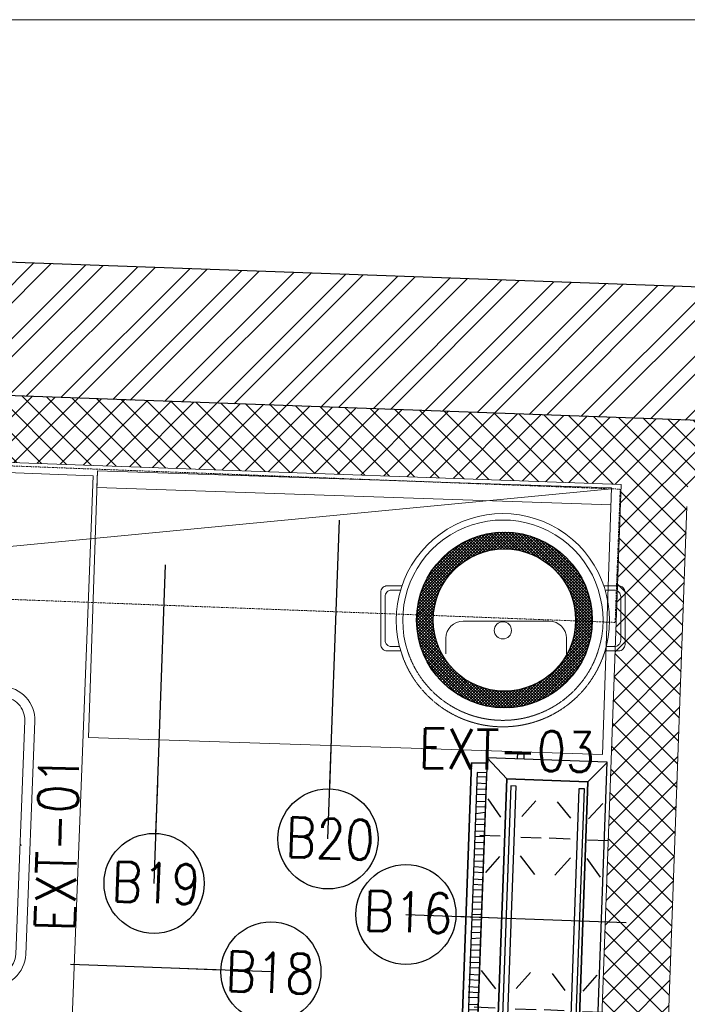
# Model space of a CAD drawing. Header units: millimetres. Extents: x 297264 to 416219, y -77299 to -23696.
# Tile 107 of 256: x 323146 to 324147, y -26633 to -25157. Entities that reach past the tile are written whole.
import ezdxf

# ---------------------------------------------------------------- set-up
doc = ezdxf.new("R2010")
doc.units = ezdxf.units.MM
doc.header["$LTSCALE"] = 2.5
doc.linetypes.add('DASHDOT2', pattern=[0.5, 0.25, -0.125, 0, -0.125])
doc.linetypes.add('HIDDEN2', pattern=[4.7625, 3.175, -1.5875])
for name, color, linetype, lineweight in [('A-WALL', 7, 'Continuous', 30), ('A_ FURN', 44, 'Continuous', 20), ('CKD Equipments', 252, 'Continuous', 0), ('ELEVATION 1', 143, 'Continuous', 18), ('ELEVATION 3', 23, 'Continuous', 13), ('ELEVATION 4', 157, 'Continuous', 9), ('FURNITURES', 30, 'Continuous', 15), ('HATCH LIGHT', 250, 'Continuous', 0), ('K Equipment', 30, 'Continuous', 9), ('K Equipment UC', 251, 'Continuous', 5), ('ROOM TEXT', 7, 'Continuous', 5), ('WALL', 132, 'Continuous', 25)]:
    doc.layers.add(name, color=color, linetype=linetype, lineweight=lineweight)
doc.layers.add('kitchen equip1', color=8, linetype='Continuous')
doc.styles.add('MTEXT', font='romans.shx', dxfattribs={"width": 0.85})
doc.styles.get("Standard").update_dxf_attribs({"font": 'GOTHIC.TTF'})
doc.dimstyles.new('AJKD_30', dxfattribs={"dimscale": 30, "dimtxt": 2, "dimasz": 1, "dimexe": 0.8, "dimexo": 0.8, "dimgap": 0.5, "dimtad": 1, "dimdec": 0, "dimzin": 0, "dimdsep": 46, "dimtxsty": 'Standard', "dimblk": 'ARCHTICK', "dimcen": 0.125, "dimclrd": 251, "dimclre": 251, "dimclrt": 42, "dimadec": 0, "dimazin": 0, "dimtfac": 1, "dimtdec": 0, "dimtix": 1, "dimtmove": 0, "dimatfit": 3, "dimfxl": 1, "dimtolj": 1, "dimtzin": 0, "dimarcsym": 1})

# ---------------------------------------------------------------- blocks, each defined once
blk = doc.blocks.new('awreg')
at = {"layer": 'K Equipment'}
for p, q in [((60713.5, 14498.1, -7.4), (60700.7, 14499.7, -7.4)), ((60713.5, 14498.1, -7.4), (60745.1, 14498.1, -7.4)), ((60804.5, 14506.4, -7.4), (60745.1, 14498.1, -7.4)), ((60804.5, 14506.4, -7.4), (60948, 14506.4, -7.4)), ((60853.3, 14486.4, -7.4), (60853.3, 14506.4, -7.4)), ((60899.2, 14486.4, -7.4), (60899.2, 14506.4, -7.4)), ((60948, 14506.4, -7.4), (61007.4, 14498.1, -7.4)), ((61039, 14498.1, -7.4), (61007.4, 14498.1, -7.4)), ((61039, 14498.1, -7.4), (61051.8, 14499.8, -7.4)), ((60720.2, 14494.7, -7.4), (60701.9, 14492.1, -7.4)), ((60720.2, 14494.7, -7.4), (60740.3, 14494.7, -7.4)), ((60804.5, 14486.4, -7.4), (60740.3, 14494.7, -7.4)), ((60804.5, 14486.4, -7.4), (60866.2, 14486.4, -7.4)), ((60866.2, 14496.4, -7.4), (60866.2, 14311.9, -7.4)), ((60886.2, 14496.4, -7.4), (60886.2, 14311.9, -7.4)), ((60886.3, 14486.4, -7.4), (60948, 14486.4, -7.4)), ((60948, 14486.4, -7.4), (61012.2, 14494.7, -7.4)), ((61032.2, 14494.7, -7.4), (61012.2, 14494.7, -7.4)), ((61032.2, 14494.7, -7.4), (61050.6, 14492.1, -7.4)), ((60701.2, 14430.2, -7.4), (61051.2, 14430.2, -7.4)), ((60701.2, 14415.2, -7.4), (61051.2, 14415.2, -7.4)), ((60741.2, 14224.4, -7.4), (60741.2, 14414.4, -7.4)), ((60651.2, 14380.2, -7.4), (60651.2, 13980.2, -7.4)), ((60666.2, 14380.2, -7.4), (60666.2, 13980.2, -7.4)), ((61086.2, 14380.2, -7.4), (61086.2, 13980.2, -7.4)), ((61101.2, 14380.2, -7.4), (61101.2, 13980.2, -7.4)), ((60651.2, 14314.4, -7.4), (60841.2, 14314.4, -7.4)), ((60701.2, 13945.2, -7.4), (61051.2, 13945.2, -7.4)), ((60701.2, 13930.2, -7.4), (61051.2, 13930.2, -7.4))]:
    blk.add_line(p, q, dxfattribs=at)
for centre, radius in [((60804.5, 14496.4, -7.4), 10), ((60948, 14496.4, -7.4), 10), ((60948, 14496.4, -7.4), 10), ((60741.2, 14314.4, -7.4), 50), ((60741.2, 14314.4, -7.4), 25)]:
    blk.add_circle(centre, radius, dxfattribs=at)
for centre, radius, start, end in [((60804.5, 14496.4, -7.4), 20.9, 28.5539, 159.6794), ((60948, 14496.4, -7.4), 20.9, 20.3274, 151.4528), ((60707.6, 14496.9, -7.4), 7.49, 157.3857, 219.5836), ((60876.2, 14496.4, -7.4), 10, 0.0044, 180.0034), ((61044.8, 14496.9, -7.4), 7.49, 320.4232, 22.6211), ((60804.5, 14496.4, -7.4), 20.9, 200.9658, 331.4528), ((60948, 14496.4, -7.4), 20.9, 208.5539, 339.0409), ((60701.2, 14380.2, -7.4), 50, 90.004, 180.004), ((61051.2, 14380.2, -7.4), 50, 0.004, 90.004), ((60701.2, 14380.2, -7.4), 35, 90.004, 180.004), ((61051.2, 14380.2, -7.4), 35, 0.004, 90.004), ((60876.2, 14311.9, -7.4), 10, 180.0034, 0.0034), ((60701.2, 13980.2, -7.4), 50, 180.004, 270.004), ((60701.2, 13980.2, -7.4), 35, 180.004, 270.004), ((61051.2, 13980.2, -7.4), 50, 270.004, 0.004), ((61051.2, 13980.2, -7.4), 35, 270.004, 0.004)]:
    blk.add_arc(centre, radius, start, end, dxfattribs=at)
blk = doc.blocks.new('G$C62143A14')
at = {"linetype": 'Continuous', "lineweight": 0}
for p, q in [((144.5, 0.3), (145.7, 0.6)), ((144.5, 0.3), (144.5, 0.3)), ((145.9, 0.3), (144.5, 0))]:
    blk.add_line(p, q, dxfattribs=at)
blk.add_arc((145.7, 0.8), 0.175, 280.6162, 1.5356, dxfattribs=at)
blk = doc.blocks.new('G$C46422E3B')
at = {"layer": 'A_ FURN', "ltscale": 2}
h = blk.add_hatch(dxfattribs=at)
h.set_pattern_fill('ANSI37', color=15)
h.set_pattern_definition([(45, (111347.439, 475109.8173), (-2.24506403, 2.24506403), []), (135, (111347.439, 475109.8173), (-2.24506403, -2.24506403), [])])
edge = h.paths.add_edge_path()
edge.add_arc((131.7, 131.7), 131.7, 0, 360)
edge = h.paths.add_edge_path(flags=16)
edge.add_arc((131.7, 131.7), 106.7, 0, 360)
at = {"layer": 'kitchen equip1'}
for radius in [131.7, 106.7]:
    blk.add_circle((131.7, 131.7), radius, dxfattribs=at)
blk = doc.blocks.new('A$C7a6a0475')
for p, q in [((325.4, 415.9), (289.6, 415.9)), ((249.6, 175.9), (249.6, 375.9)), ((325.4, 135.9), (289.6, 135.9))]:
    blk.add_line(p, q)
at = {"elevation": 0}
for points in [[(167.8, 518), (167.8, 552.3, -0.414214), (182.8, 567.3), (303.7, 567.3, -0.414214), (318.7, 552.3), (318.7, 520.7)], [(177.8, 521.1), (177.8, 542.3, -0.414214), (192.8, 557.3), (293.7, 557.3, -0.414214), (308.7, 542.3), (308.7, 523.5)], [(167.8, 49.3), (167.8, 15, 0.414214), (182.8, 0), (303.7, 0, 0.414214), (318.7, 15), (318.7, 46.6)], [(177.8, 46.2), (177.8, 25, 0.414214), (192.8, 10), (293.7, 10, 0.414214), (308.7, 25), (308.7, 43.8)]]:
    blk.add_lwpolyline(points, format="xyb", dxfattribs=at)
blk.add_circle((271.1, 283.7), 20)
for centre, radius, start, end in [((247.5, 283.7), 247.5, 71.6585, 288.3415), ((247.5, 283.7), 232.5, 71.6585, 288.3415), ((289.6, 375.9), 40, 90, 180), ((289.6, 175.9), 40, 180, 270)]:
    blk.add_arc(centre, radius, start, end)
at = {"linetype": 'HIDDEN2', "ltscale": 0.1}
for radius in [232.5, 247.5]:
    blk.add_arc((247.5, 283.7), radius, 288.3415, 71.6585, dxfattribs=at)
blk = doc.blocks.new('G$CD5B1A49A')
at = {"color": 3}
for points in [[(490, 186.8), (490, 210), (17, 210), (17, 186.8)], [(17, 186.8), (17, 210), (490, 210), (490, 186.8)], [(37, 186.6), (37.1, 201), (37.1, 201)], [(47.4, 188.9), (47.5, 200.9), (47.5, 200.9)], [(55.4, 188.9), (55.5, 200.9), (55.5, 200.9)], [(65.8, 188.8), (65.9, 200.8), (65.9, 200.8)], [(73.8, 188.7), (73.9, 200.7), (73.9, 200.7)], [(81.8, 188.6), (81.9, 200.6), (81.9, 200.6)], [(92.2, 188.6), (92.3, 200.6), (92.3, 200.6)], [(101, 188.5), (101.1, 200.5), (101.1, 200.5)], [(110.6, 188.4), (110.7, 200.4), (110.7, 200.4)], [(119.4, 188.3), (119.5, 200.3), (119.5, 200.3)], [(123.7, 161.6), (123.8, 192.8), (123.8, 192.8)], [(127.4, 188.3), (127.5, 200.3), (127.5, 200.3)], [(137.8, 188.2), (137.9, 202.6), (137.9, 202.6)], [(145.8, 188.1), (145.9, 202.5), (145.9, 202.5)], [(153.8, 188), (153.9, 202.4), (153.9, 202.4)], [(164.2, 188), (164.3, 202.4), (164.3, 202.4)], [(172.2, 187.9), (172.3, 202.3), (172.3, 202.3)], [(182.6, 187.8), (182.7, 202.2), (182.7, 202.2)], [(190.6, 187.7), (190.7, 202.1), (190.7, 202.1)], [(198.6, 187.7), (198.7, 202.1), (198.7, 202.1)], [(209, 187.6), (209.1, 202), (209.1, 202)], [(217, 187.5), (217.1, 201.9), (217.1, 201.9)], [(227.4, 187.4), (225.9, 201.8), (225.9, 201.8)], [(235.4, 187.3), (235.5, 201.7), (235.5, 201.7)], [(244.2, 187.3), (244.3, 201.7), (244.3, 201.7)], [(254.6, 187.2), (254.7, 201.6), (254.7, 201.6)], [(262.6, 187.1), (262.7, 201.5), (262.7, 201.5)], [(270.6, 187.1), (270.7, 201.5), (270.7, 201.5)], [(281, 187), (281.1, 201.4), (281.1, 201.4)], [(289, 186.9), (289.1, 201.3), (289.1, 201.3)], [(299.4, 186.8), (299.5, 201.2), (299.5, 201.2)], [(307.4, 186.7), (307.5, 201.1), (307.5, 201.1)], [(315.4, 186.7), (315.5, 201.1), (315.5, 201.1)], [(325.8, 186.6), (325.9, 201), (325.9, 201)], [(333.8, 186.5), (333.9, 200.9), (333.9, 200.9)], [(342.6, 186.4), (342.7, 200.8), (342.7, 200.8)], [(352.2, 188), (352.3, 200.8), (352.3, 200.8)], [(361, 187.9), (361.1, 200.7), (361.1, 200.7)], [(370.6, 187.8), (370.7, 200.6), (370.7, 200.6)], [(379.4, 187.7), (379.5, 200.5), (379.5, 200.5)], [(381.3, 163.2), (381.4, 193.6), (381.4, 193.6)], [(387.4, 187.7), (387.5, 200.5), (387.5, 200.5)], [(397.8, 187.6), (397.9, 200.4), (397.9, 200.4)], [(405.8, 187.5), (405.9, 200.3), (405.9, 200.3)], [(416.2, 187.4), (413.9, 200.2), (413.9, 200.2)], [(424.2, 187.4), (424.3, 200.2), (424.3, 200.2)], [(432.2, 187.3), (432.3, 200.1), (432.3, 200.1)], [(442.6, 187.2), (442.7, 201.6), (442.7, 201.6)], [(450.6, 187.1), (450.7, 201.5), (450.7, 201.5)], [(459.4, 187.1), (459.5, 201.5), (459.5, 201.5)], [(469, 187), (469.1, 201.4), (469.1, 201.4)], [(31.3, 156.5), (0.6, 184.4), (0.6, 184.4)], [(92.5, 161.7), (68.6, 182.6), (68.6, 182.6)], [(152.5, 161.5), (179, 183.8), (179, 183.8)], [(350.9, 163.3), (326.2, 183.3), (326.2, 183.3)], [(410.1, 163.1), (436.6, 183), (436.6, 183)], [(467.7, 156.5), (498.2, 186.8), (498.2, 186.8)], [(498, 131.6), (508.4, 131.6), (508.4, 142), (498, 142)], [(92.4, 131.3), (68.3, 109), (68.3, 109)], [(123.6, 131.2), (123.5, 100), (123.5, 100)], [(154, 131.1), (178.7, 110.2), (178.7, 110.2)], [(353.2, 132.1), (325.9, 109.7), (325.9, 109.7)], [(381.2, 132), (381.1, 101.6), (381.1, 101.6)], [(412.4, 131.9), (436.3, 111.8), (436.3, 111.8)], [(381, 58.4), (381.1, 89.6), (381.1, 89.6)], [(94.6, 57.7), (68.2, 77.8), (68.2, 77.8)], [(123.4, 57.6), (123.5, 88), (123.5, 88)], [(153.8, 57.5), (178.6, 77.4), (178.6, 77.4)], [(353, 56.9), (325.8, 79.3), (325.8, 79.3)], [(412.2, 58.3), (436.2, 79), (436.2, 79)], [(31.3, 34.7), (0, 6.8), (0, 6.8)], [(94.5, 30.5), (68, 10.6), (68, 10.6)], [(123.3, 30.4), (123.2, 0), (123.2, 0)], [(153.7, 30.3), (178.4, 10.2), (178.4, 10.2)], [(352.9, 32.1), (325.6, 11.3), (325.6, 11.3)], [(380.9, 32), (380.8, 0.8), (380.8, 0.8)], [(412.1, 31.9), (436, 11), (436, 11)], [(467.7, 34.7), (497.6, 6.8), (497.6, 6.8)]]:
    blk.add_lwpolyline(points, dxfattribs=at)
for points in [[(475.5, 201.3), (29, 201.3), (29, 186.8), (475.5, 186.7)], [(498.2, 186.8), (0, 186.8), (0, 6.8), (498.2, 6.8)], [(467.7, 156.5), (467.7, 34.7), (31.3, 34.7), (31.3, 156.5)], [(31.3, 34.7), (467.7, 34.7), (467.7, 156.5), (31.3, 156.5)], [(457.3, 150.1), (43.7, 150.1), (43.6, 141.9), (457.3, 141.9)], [(43.6, 141.9), (457.3, 141.9), (457.3, 150.1), (43.6, 150.1)], [(456.9, 47.7), (45.7, 47.7), (45.7, 39.4), (456.9, 39.4)], [(45.7, 39.4), (456.9, 39.4), (456.9, 47.7), (45.7, 47.7)]]:
    blk.add_lwpolyline(points, close=True, dxfattribs=at)
blk = doc.blocks.new('_ArchTick')
at = {"color": 0, "linetype": 'ByBlock', "const_width": 0.15}
blk.add_lwpolyline([(-0.5, -0.5), (0.5, 0.5)], dxfattribs=at)

msp = doc.modelspace()

# ---------------------------------------------------------------- hatches: boundary and pattern name
at = {"layer": 'HATCH LIGHT', "true_color": 0x636466}
h = msp.add_hatch(dxfattribs=at)
h.set_pattern_fill('ANSI32', color=251, scale=6)
h.set_pattern_definition([(45, (257511.52, -46725.026), (-40.411153, 40.411153), []), (45, (257538.46, -46725.026), (-40.411153, 40.411153), [])])
h.paths.add_polyline_path([(334654.4, -32590), (334460.4, -32638.8), (334642, -33359.7), (322089.3, -33359.6, -0.000263), (322074.8, -33559.6), (334898.6, -33559.7)])
h.paths.add_polyline_path([(322503.3, -25157.1), (322303.2, -25157.1, -0.011972), (321822, -34256), (322022.5, -34256, 0.01196)])
h.paths.add_polyline_path([(322486.9, -25697.6), (332165.8, -26046.6, 0.003501), (332659.9, -26800.6), (332827.5, -26691.5), (332277.4, -25850.5), (322493.1, -25497.7, -0.000262)])
h = msp.add_hatch(dxfattribs=at)
h.set_pattern_fill('ANSI37', color=251, scale=8)
h.set_pattern_definition([(45, (257511.52, -46725.026), (-17.960512, 17.960512), []), (135, (257511.52, -46725.026), (-17.960512, -17.960512), [])])
edge = h.paths.add_edge_path()
edge.add_line((325280.4, -25798.3), (322486.9, -25697.6))
edge.add_arc((132089.5, -19659.4), 190493.1, 356.573537, 358.183559, ccw=False)
edge.add_line((322242.1, -31044.7), (325091.3, -31044.7))
edge.add_line((325091.3, -31044.7), (325217.8, -27535.7))
edge.add_line((325217.8, -27535.7), (325117.8, -27532.1))
edge.add_line((325117.8, -27532.1), (325088.6, -28343.5))
edge.add_line((325088.6, -28343.5), (325088.6, -28343.5))
edge.add_line((325088.6, -28343.5), (325023.7, -30142.4))
edge.add_line((325023.7, -30142.4), (324994.8, -30944.7))
edge.add_line((324994.8, -30944.7), (322363.1, -30944.7))
edge.add_line((322363.1, -30944.7), (322489.1, -27449.3))
edge.add_line((322489.1, -27449.3), (323488.5, -27485.3))
edge.add_line((323488.5, -27485.3), (323529.9, -27486.8))
edge.add_line((323529.9, -27486.8), (323533.5, -27386.9))
edge.add_line((323533.5, -27386.9), (322492.7, -27349.3))
edge.add_line((322492.7, -27349.3), (322548.6, -25799.9))
edge.add_line((322548.6, -25799.9), (324047.7, -25853.9))
edge.add_line((324047.7, -25853.9), (324036.9, -26153.7))
edge.add_line((324036.9, -26153.7), (324013.5, -26801.7))
edge.add_line((324013.5, -26801.7), (324010.8, -26874.9))
edge.add_line((324010.8, -26874.9), (324110.8, -26878.5))
edge.add_line((324110.8, -26878.5), (324147.6, -25857.5))
edge.add_line((324147.6, -25857.5), (325176.9, -25894.7))
edge.add_line((325176.9, -25894.7), (325150.3, -26632.7))
edge.add_line((325150.3, -26632.7), (325250.2, -26636.3))
edge.add_line((325250.2, -26636.3), (325280.4, -25798.3))

# ---------------------------------------------------------------- linework, layer by layer
at = {"layer": 'CKD Equipments'}
for points in [[(322556.4, -25813.9), (322498.6, -27312.8), (323198, -27339.8), (323255.9, -25840.9), (322556.4, -25813.9), (322581.4, -25814.9), (322523.5, -27313.8)], [(323262.4, -25833.6), (324033.5, -25858.9), (324020, -26258.7), (323248.9, -26233.4), (323262.4, -25833.6), (323261.5, -25858.6), (324032.6, -25884.7)], [(322541.3, -26003.7), (324033.5, -25860.5)]]:
    msp.add_lwpolyline(points, dxfattribs=at)
at = {"layer": 'ELEVATION 1'}
for p, q in [((324047.7, -25853.9), (324010.8, -26874.9)), ((324146.5, -25887.2), (324110.8, -26878.5))]:
    msp.add_line(p, q, dxfattribs=at)
msp.add_lwpolyline([(324047.7, -25853.9), (322548.6, -25799.9)], dxfattribs=at)
at = {"layer": 'ELEVATION 3'}
msp.add_lwpolyline([(320881.9, -34256), (336444.4, -34256), (336444.4, -25157.1), (320881.9, -25157.1)], close=True, dxfattribs=at)
at = {"layer": 'K Equipment', "color": 252, "linetype": 'DASHDOT2', "lineweight": 5, "ltscale": 2, "true_color": 0x939598}
msp.add_lwpolyline([(324038.8, -26060.8), (322539.8, -26003.7), (322547.5, -25803.8), (324046.4, -25861)], close=True, dxfattribs=at)
at = {"layer": 'WALL'}
msp.add_line((332277.4, -25850.5), (322494.1, -25497.7), dxfattribs=at)
at = {"layer": 'WALL', "flags": 128}
msp.add_lwpolyline([(332827.5, -26691.5), (332659.9, -26800.6, -0.003501), (332165.8, -26046.6), (322486.9, -25697.6)], format="xyb", dxfattribs=at)

# ---------------------------------------------------------------- block references
at = {"layer": 'A-WALL', "rotation": 87.92625837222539}
msp.add_blockref('G$CD5B1A49A', (324015.7, -26768.5), dxfattribs=at)
at = {"layer": 'CKD Equipments', "ltscale": 0.25}
msp.add_blockref('G$C46422E3B', (323741.1, -26188.9), dxfattribs=at)
at = {"layer": 'CKD Equipments', "ltscale": 0.25, "rotation": 87.79023278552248}
msp.add_blockref('G$C62143A14', (323142.4, -26539.8), dxfattribs=at)
at = {"layer": 'FURNITURES', "xscale": -1, "rotation": 87.79023278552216}
msp.add_blockref('awreg', (339428.8, 33910, 7.4), dxfattribs=at)
at = {"layer": 'K Equipment UC', "xscale": -0.6459602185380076, "yscale": 0.6459602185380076, "zscale": 0.6459602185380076, "rotation": 89.99999999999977}
msp.add_blockref('A$C7a6a0475', (324053.7, -25897.6), dxfattribs=at)

# ---------------------------------------------------------------- texts
at = {"layer": 'ROOM TEXT', "char_height": 60, "width": 170.917, "attachment_point": 9, "style": 'MTEXT'}
for s, insert, rotation in [('\\pxqc;EXT-03', (323961.3, -26284.4), 358.5718), ('\\pxqc;EXT-01', (323234, -26307.3), 88.5718)]:
    msp.add_mtext(s, dxfattribs=dict(at, insert=insert, rotation=rotation))
at = {"layer": 'ROOM TEXT', "char_height": 60, "rotation": 357.9352, "style": 'MTEXT'}
for s, insert, attachment_point in [('\\A1;\\pxqc;B20', (323695.6, -26418, 0.2), 9), ('\\A1;\\pxqc;B19', (323434.8, -26484.7, 0.2), 9), ('\\A1;\\pxqc;B16', (323812.6, -26528.3, 0.2), 9), ('\\A1;\\pxqc;B18', (323435, -26612.8, 0.2), 7)]:
    msp.add_mtext_dynamic_manual_height_columns(s, width=170.917, gutter_width=1.8, heights=[0], dxfattribs=dict(at, insert=insert, attachment_point=attachment_point))

# ---------------------------------------------------------------- leaders
at = {"layer": 'ELEVATION 4'}
for points in [[(323608.2, -26385.5), (323625.5, -25907.7)], [(323347.4, -26452.1), (323364.7, -25974.3)], [(323725.1, -26498.7), (324055.5, -26510.6)], [(323522.7, -26584.8), (323221.9, -26573.9)]]:
    msp.add_leader(points, dimstyle='AJKD_30', override={"dimasz": 5, "dimgap": 0.5, "dimtad": 0, "dimldrblk": 'DotBlank', "dimfxl": 0.18, "dimfxlon": 1, "dimarcsym": 2}, dxfattribs=at)

doc.saveas('drawing.dxf')
